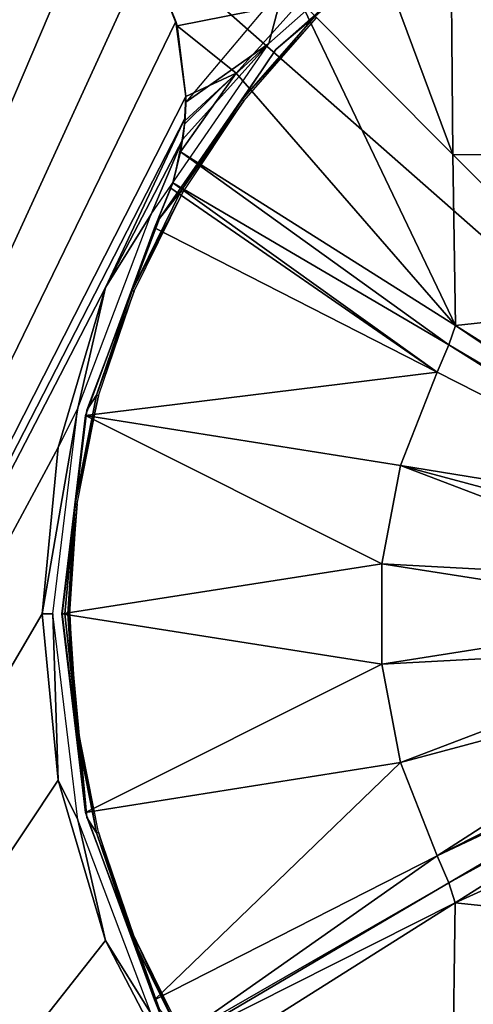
# Model space of a CAD drawing. Header units: millimetres. Extents: x -49.5 to 49.5, y -49.5 to 49.5.
# Tile 4 of 15: x -24.7 to -12.1, y -10.8 to 16.4. Entities that reach past the tile are written whole.
import ezdxf

# ---------------------------------------------------------------- set-up
doc = ezdxf.new("R2010")
doc.units = ezdxf.units.MM
doc.header["$LTSCALE"] = 65.185185
for name, color, linetype in [('13', 7, 'CONTINUOUS'), ('14', 7, 'CONTINUOUS'), ('23', 7, 'CONTINUOUS'), ('24', 7, 'CONTINUOUS'), ('26', 7, 'CONTINUOUS'), ('27', 7, 'CONTINUOUS'), ('3', 7, 'CONTINUOUS'), ('4', 7, 'CONTINUOUS'), ('41', 7, 'CONTINUOUS'), ('42', 7, 'CONTINUOUS'), ('43', 7, 'CONTINUOUS'), ('44', 7, 'CONTINUOUS'), ('46', 7, 'CONTINUOUS'), ('48', 7, 'CONTINUOUS'), ('57', 7, 'CONTINUOUS'), ('58', 7, 'CONTINUOUS'), ('59', 7, 'CONTINUOUS'), ('60', 7, 'CONTINUOUS')]:
    doc.layers.add(name, color=color, linetype=linetype)

msp = doc.modelspace()

# ---------------------------------------------------------------- linework, layer by layer
at = {"layer": '13', "color": 7, "linetype": 'Continuous', "true_color": 0xfafafa}
for points in [[(-24.05, 0, 7), (-23.607, -4.593, 7), (-23.75, 0, 6.7), (-24.05, 0, 7)], [(-23.75, 0, 6.7), (-23.607, -4.593, 7), (-23.06, -5.684, 6.7), (-23.75, 0, 6.7)], [(-23.607, -4.593, 7), (-22.295, -9.018, 7), (-23.06, -5.684, 6.7), (-23.607, -4.593, 7)], [(-23.06, -5.684, 6.7), (-22.295, -9.018, 7), (-21.03, -11.037, 6.7), (-23.06, -5.684, 6.7)], [(-22.295, -9.018, 7), (-20.161, -13.113, 7), (-21.03, -11.037, 6.7), (-22.295, -9.018, 7)]]:
    msp.add_3dface(points, dxfattribs=at)
at = {"layer": '14', "color": 7, "linetype": 'Continuous', "true_color": 0xfafafa}
for points in [[(-17.777, 15.749, 6.7), (-13.492, 19.546, 6.7), (-17.359, 17.359, 7.5), (-17.777, 15.749, 6.7)], [(-20.076, 14.13, 7.5), (-17.777, 15.749, 6.7), (-17.359, 17.359, 7.5), (-20.076, 14.13, 7.5)], [(-21.03, 11.037, 6.7), (-17.777, 15.749, 6.7), (-20.161, 13.113, 7), (-21.03, 11.037, 6.7)], [(-20.161, 13.113, 7), (-17.777, 15.749, 6.7), (-20.103, 13.612, 7.228), (-20.161, 13.113, 7)], [(-20.103, 13.612, 7.228), (-17.777, 15.749, 6.7), (-20.076, 14.13, 7.5), (-20.103, 13.612, 7.228)], [(-22.295, 9.018, 7), (-21.03, 11.037, 6.7), (-20.161, 13.113, 7), (-22.295, 9.018, 7)], [(-23.06, 5.684, 6.7), (-21.03, 11.037, 6.7), (-22.295, 9.018, 7), (-23.06, 5.684, 6.7)], [(-23.607, 4.593, 7), (-23.06, 5.684, 6.7), (-22.295, 9.018, 7), (-23.607, 4.593, 7)], [(-24.05, 0, 7), (-23.75, 0, 6.7), (-23.06, 5.684, 6.7), (-24.05, 0, 7)], [(-24.05, 0, 7), (-23.06, 5.684, 6.7), (-23.607, 4.593, 7), (-24.05, 0, 7)]]:
    msp.add_3dface(points, dxfattribs=at)
at = {"layer": '23', "color": 7, "linetype": 'Continuous', "true_color": 0xfafafa}
for points in [[(-20.944, 10.658, 17.887), (-22.852, 5.48, 13.8), (-22.852, 5.48, 17.887), (-20.944, 10.658, 17.887)], [(-20.944, 10.658, 13.8), (-22.852, 5.48, 13.8), (-20.944, 10.658, 17.887), (-20.944, 10.658, 13.8)], [(-23.5, 0, 13.8), (-23.5, 0, 17.887), (-22.852, 5.48, 17.887), (-23.5, 0, 13.8)], [(-22.852, 5.48, 13.8), (-23.5, 0, 13.8), (-22.852, 5.48, 17.887), (-22.852, 5.48, 13.8)], [(-22.852, -5.48, 17.887), (-23.5, 0, 17.887), (-22.852, -5.48, 13.8), (-22.852, -5.48, 17.887)], [(-22.852, -5.48, 13.8), (-23.5, 0, 17.887), (-23.5, 0, 13.8), (-22.852, -5.48, 13.8)], [(-20.944, -10.658, 13.8), (-22.852, -5.48, 17.887), (-22.852, -5.48, 13.8), (-20.944, -10.658, 13.8)], [(-20.944, -10.658, 17.887), (-22.852, -5.48, 17.887), (-20.944, -10.658, 13.8), (-20.944, -10.658, 17.887)]]:
    msp.add_3dface(points, dxfattribs=at)
at = {"layer": '24', "color": 7, "linetype": 'Continuous', "true_color": 0xfafafa}
for points in [[(-20.944, -10.658, 17.887), (-20.944, -10.658, 13.8), (-20.419, -11.964, 13.8), (-20.944, -10.658, 17.887)], [(-20.944, -10.658, 17.887), (-20.419, -11.964, 13.8), (-20.462, -11.826, 17.854), (-20.944, -10.658, 17.887)]]:
    msp.add_3dface(points, dxfattribs=at)
at = {"layer": '26', "color": 7, "linetype": 'Continuous', "true_color": 0xfafafa}
for points in [[(-49.5, 43.5, 7), (-49.5, -43.5, 7), (-22.417, 19.943, 7), (-49.5, 43.5, 7)], [(-22.417, 19.943, 7), (-49.5, -43.5, 7), (-21.146, 18.286, 7), (-22.417, 19.943, 7)], [(-21.146, 18.286, 7), (-49.5, -43.5, 7), (-20.347, 16.356, 7), (-21.146, 18.286, 7)], [(-20.347, 16.356, 7), (-49.5, -43.5, 7), (-20.074, 14.286, 7), (-20.347, 16.356, 7)], [(-20.074, 14.286, 7), (-49.5, -43.5, 7), (-20.096, 13.698, 7), (-20.074, 14.286, 7)], [(-49.5, -43.5, 7), (-22.295, 9.018, 7), (-20.096, 13.698, 7), (-49.5, -43.5, 7)], [(-22.295, 9.018, 7), (-20.161, 13.113, 7), (-20.096, 13.698, 7), (-22.295, 9.018, 7)], [(-23.607, 4.593, 7), (-22.295, 9.018, 7), (-49.5, -43.5, 7), (-23.607, 4.593, 7)], [(-24.05, 0, 7), (-23.607, 4.593, 7), (-49.5, -43.5, 7), (-24.05, 0, 7)], [(-23.607, -4.593, 7), (-24.05, 0, 7), (-49.5, -43.5, 7), (-23.607, -4.593, 7)], [(-22.295, -9.018, 7), (-23.607, -4.593, 7), (-49.5, -43.5, 7), (-22.295, -9.018, 7)], [(-20.161, -13.113, 7), (-22.295, -9.018, 7), (-49.5, -43.5, 7), (-20.161, -13.113, 7)]]:
    msp.add_3dface(points, dxfattribs=at)
at = {"layer": '27', "color": 7, "linetype": 'Continuous', "true_color": 0xfafafa}
for points in [[(-21.086, 18.179, 16.808), (-21.146, 18.286, 7), (-20.347, 16.356, 7), (-21.086, 18.179, 16.808)], [(-20.318, 16.243, 17.262), (-21.086, 18.179, 16.808), (-20.347, 16.356, 7), (-20.318, 16.243, 17.262)], [(-20.318, 16.243, 17.262), (-20.347, 16.356, 7), (-20.074, 14.286, 7), (-20.318, 16.243, 17.262)], [(-20.074, 14.286, 17.603), (-20.318, 16.243, 17.262), (-20.074, 14.286, 7), (-20.074, 14.286, 17.603)], [(-20.111, 13.523, 17.704), (-20.074, 14.286, 17.603), (-20.098, 13.665, 13.769), (-20.111, 13.523, 17.704)], [(-20.098, 13.665, 13.769), (-20.074, 14.286, 17.603), (-20.083, 13.913, 13.685), (-20.098, 13.665, 13.769)], [(-20.076, 14.13, 7.5), (-20.074, 14.286, 7), (-20.096, 13.698, 7), (-20.076, 14.13, 7.5)], [(-20.083, 13.913, 13.685), (-20.074, 14.286, 17.603), (-20.077, 14.074, 13.554), (-20.083, 13.913, 13.685)], [(-20.077, 14.074, 13.554), (-20.074, 14.286, 17.603), (-20.076, 14.13, 13.4), (-20.077, 14.074, 13.554)], [(-20.074, 14.286, 17.603), (-20.076, 14.13, 7.5), (-20.076, 14.13, 13.4), (-20.074, 14.286, 17.603)], [(-20.076, 14.13, 7.5), (-20.074, 14.286, 17.603), (-20.074, 14.286, 7), (-20.076, 14.13, 7.5)], [(-20.103, 13.612, 7.228), (-20.076, 14.13, 7.5), (-20.096, 13.698, 7), (-20.103, 13.612, 7.228)], [(-20.161, 13.113, 7), (-20.103, 13.612, 7.228), (-20.096, 13.698, 7), (-20.161, 13.113, 7)], [(-20.13, 13.342, 13.8), (-20.111, 13.523, 17.704), (-20.098, 13.665, 13.769), (-20.13, 13.342, 13.8)], [(-20.419, 11.964, 13.8), (-20.221, 12.762, 17.785), (-20.13, 13.342, 13.8), (-20.419, 11.964, 13.8)], [(-20.221, 12.762, 17.785), (-20.111, 13.523, 17.704), (-20.13, 13.342, 13.8), (-20.221, 12.762, 17.785)], [(-20.438, 11.902, 17.85), (-20.221, 12.762, 17.785), (-20.419, 11.964, 13.8), (-20.438, 11.902, 17.85)], [(-20.944, 10.658, 13.8), (-20.438, 11.902, 17.85), (-20.419, 11.964, 13.8), (-20.944, 10.658, 13.8)], [(-20.438, 11.902, 17.85), (-20.944, 10.658, 13.8), (-20.486, 11.753, 17.858), (-20.438, 11.902, 17.85)], [(-20.944, 10.658, 13.8), (-20.944, 10.658, 17.887), (-20.486, 11.753, 17.858), (-20.944, 10.658, 13.8)]]:
    msp.add_3dface(points, dxfattribs=at)
at = {"layer": '3', "color": 7, "linetype": 'Continuous', "true_color": 0xfafafa}
for points in [[(-20.318, 16.243, 17.262), (-16.908, 16.908, 17.785), (-21.086, 18.179, 16.808), (-20.318, 16.243, 17.262)], [(-18.68, 14.927, 17.785), (-16.908, 16.908, 17.785), (-20.318, 16.243, 17.262), (-18.68, 14.927, 17.785)], [(-20.074, 14.286, 17.603), (-18.68, 14.927, 17.785), (-20.318, 16.243, 17.262), (-20.074, 14.286, 17.603)], [(-20.221, 12.762, 17.785), (-18.68, 14.927, 17.785), (-20.111, 13.523, 17.704), (-20.221, 12.762, 17.785)], [(-20.111, 13.523, 17.704), (-18.68, 14.927, 17.785), (-20.074, 14.286, 17.603), (-20.111, 13.523, 17.704)]]:
    msp.add_3dface(points, dxfattribs=at)
at = {"layer": '4', "color": 7, "linetype": 'Continuous', "true_color": 0xfafafa}
for points in [[(49.5, 43.5), (49.5, -43.5), (-49.5, 43.5), (49.5, 43.5)], [(-49.5, 43.5), (49.5, -43.5), (-49.5, -43.5), (-49.5, 43.5)]]:
    msp.add_3dface(points, dxfattribs=at)
at = {"layer": '41', "color": 7, "linetype": 'Continuous', "true_color": 0xfafafa}
for points in [[(-5.06, -2.875, 20), (-5.189, -2.641, 20), (-13.123, -6.678, 19.47), (-5.06, -2.875, 20)], [(-12.803, -7.425, 19.46), (-5.06, -2.875, 20), (-13.123, -6.678, 19.47), (-12.803, -7.425, 19.46)], [(-4.919, -3.105, 20), (-5.06, -2.875, 20), (-12.803, -7.425, 19.46), (-4.919, -3.105, 20)], [(-4.919, -3.105, 20), (-12.803, -7.425, 19.46), (-12.631, -7.972, 19.444), (-4.919, -3.105, 20)], [(-20.944, -10.658, 17.887), (-20.462, -11.826, 17.854), (-13.123, -6.678, 19.47), (-20.944, -10.658, 17.887)], [(-20.462, -11.826, 17.854), (-12.803, -7.425, 19.46), (-13.123, -6.678, 19.47), (-20.462, -11.826, 17.854)], [(-20.462, -11.826, 17.854), (-20.436, -11.908, 17.849), (-12.803, -7.425, 19.46), (-20.462, -11.826, 17.854)], [(-12.803, -7.425, 19.46), (-20.436, -11.908, 17.849), (-12.631, -7.972, 19.444), (-12.803, -7.425, 19.46)], [(-20.436, -11.908, 17.849), (-20.221, -12.762, 17.785), (-12.631, -7.972, 19.444), (-20.436, -11.908, 17.849)]]:
    msp.add_3dface(points, dxfattribs=at)
at = {"layer": '42', "color": 7, "linetype": 'Continuous', "true_color": 0xfafafa}
for points in [[(-20.944, 10.658, 17.887), (-22.852, 5.48, 17.887), (-13.123, 6.678, 19.47), (-20.944, 10.658, 17.887)], [(-22.852, 5.48, 17.887), (-14.141, 4.103, 19.47), (-13.123, 6.678, 19.47), (-22.852, 5.48, 17.887)], [(-14.141, 4.103, 19.47), (-5.189, 2.641, 20), (-13.123, 6.678, 19.47), (-14.141, 4.103, 19.47)], [(-22.852, 5.48, 17.887), (-23.5, 0, 17.887), (-14.659, 1.384, 19.47), (-22.852, 5.48, 17.887)], [(-22.852, 5.48, 17.887), (-14.659, 1.384, 19.47), (-14.141, 4.103, 19.47), (-22.852, 5.48, 17.887)], [(-14.659, 1.384, 19.47), (-5.751, 0.91, 20), (-14.141, 4.103, 19.47), (-14.659, 1.384, 19.47)], [(-5.751, 0.91, 20), (-5.538, 1.797, 20), (-14.141, 4.103, 19.47), (-5.751, 0.91, 20)], [(-5.538, 1.797, 20), (-5.189, 2.641, 20), (-14.141, 4.103, 19.47), (-5.538, 1.797, 20)], [(-23.5, 0, 17.887), (-14.659, -1.384, 19.47), (-14.659, 1.384, 19.47), (-23.5, 0, 17.887)], [(-5.822, 0, 20), (-5.751, 0.91, 20), (-14.659, 1.384, 19.47), (-5.822, 0, 20)], [(-14.659, -1.384, 19.47), (-5.822, 0, 20), (-14.659, 1.384, 19.47), (-14.659, -1.384, 19.47)], [(-23.5, 0, 17.887), (-22.852, -5.48, 17.887), (-14.659, -1.384, 19.47), (-23.5, 0, 17.887)], [(-5.751, -0.91, 20), (-5.822, 0, 20), (-14.659, -1.384, 19.47), (-5.751, -0.91, 20)], [(-14.141, -4.103, 19.47), (-5.751, -0.91, 20), (-14.659, -1.384, 19.47), (-14.141, -4.103, 19.47)], [(-5.538, -1.797, 20), (-5.751, -0.91, 20), (-14.141, -4.103, 19.47), (-5.538, -1.797, 20)], [(-22.852, -5.48, 17.887), (-14.141, -4.103, 19.47), (-14.659, -1.384, 19.47), (-22.852, -5.48, 17.887)], [(-13.123, -6.678, 19.47), (-5.538, -1.797, 20), (-14.141, -4.103, 19.47), (-13.123, -6.678, 19.47)], [(-5.189, -2.641, 20), (-5.538, -1.797, 20), (-13.123, -6.678, 19.47), (-5.189, -2.641, 20)], [(-22.852, -5.48, 17.887), (-20.944, -10.658, 17.887), (-14.141, -4.103, 19.47), (-22.852, -5.48, 17.887)], [(-20.944, -10.658, 17.887), (-13.123, -6.678, 19.47), (-14.141, -4.103, 19.47), (-20.944, -10.658, 17.887)]]:
    msp.add_3dface(points, dxfattribs=at)
at = {"layer": '43', "color": 7, "linetype": 'Continuous', "true_color": 0xfafafa}
for points in [[(-4.113, -4.113, 20), (-4.919, -3.105, 20), (-12.631, -7.972, 19.444), (-4.113, -4.113, 20)], [(-4.113, -4.113, 20), (-12.631, -7.972, 19.444), (-8.416, -8.416, 19.753), (-4.113, -4.113, 20)], [(-12.631, -7.972, 19.444), (-20.221, -12.762, 17.785), (-12.69, -12.69, 19.013), (-12.631, -7.972, 19.444)], [(-8.416, -8.416, 19.753), (-12.631, -7.972, 19.444), (-12.69, -12.69, 19.013), (-8.416, -8.416, 19.753)], [(-8.416, -8.416, 19.753), (-12.69, -12.69, 19.013), (-7.968, -12.624, 19.445), (-8.416, -8.416, 19.753)]]:
    msp.add_3dface(points, dxfattribs=at)
at = {"layer": '44', "color": 7, "linetype": 'Continuous', "true_color": 0xfafafa}
for points in [[(-20.221, 12.762, 17.785), (-20.438, 11.902, 17.85), (-12.802, 7.427, 19.46), (-20.221, 12.762, 17.785)], [(-20.221, 12.762, 17.785), (-12.802, 7.427, 19.46), (-12.624, 7.968, 19.445), (-20.221, 12.762, 17.785)], [(-20.486, 11.753, 17.858), (-20.944, 10.658, 17.887), (-13.123, 6.678, 19.47), (-20.486, 11.753, 17.858)], [(-20.438, 11.902, 17.85), (-20.486, 11.753, 17.858), (-13.123, 6.678, 19.47), (-20.438, 11.902, 17.85)], [(-20.438, 11.902, 17.85), (-13.123, 6.678, 19.47), (-12.802, 7.427, 19.46), (-20.438, 11.902, 17.85)], [(-12.802, 7.427, 19.46), (-5.063, 2.87, 20), (-12.624, 7.968, 19.445), (-12.802, 7.427, 19.46)], [(-5.063, 2.87, 20), (-4.919, 3.105, 20), (-12.624, 7.968, 19.445), (-5.063, 2.87, 20)], [(-13.123, 6.678, 19.47), (-5.189, 2.641, 20), (-12.802, 7.427, 19.46), (-13.123, 6.678, 19.47)], [(-5.189, 2.641, 20), (-5.063, 2.87, 20), (-12.802, 7.427, 19.46), (-5.189, 2.641, 20)]]:
    msp.add_3dface(points, dxfattribs=at)
at = {"layer": '46', "color": 7, "linetype": 'Continuous', "true_color": 0xfafafa}
for points in [[(-12.762, 20.221, 17.785), (-14.927, 18.68, 17.785), (-12.69, 12.69, 19.013), (-12.762, 20.221, 17.785)], [(-12.762, 20.221, 17.785), (-12.69, 12.69, 19.013), (-7.972, 12.631, 19.444), (-12.762, 20.221, 17.785)], [(-14.927, 18.68, 17.785), (-16.908, 16.908, 17.785), (-12.69, 12.69, 19.013), (-14.927, 18.68, 17.785)], [(-16.908, 16.908, 17.785), (-18.68, 14.927, 17.785), (-12.624, 7.968, 19.445), (-16.908, 16.908, 17.785)], [(-16.908, 16.908, 17.785), (-12.624, 7.968, 19.445), (-12.69, 12.69, 19.013), (-16.908, 16.908, 17.785)], [(-18.68, 14.927, 17.785), (-20.221, 12.762, 17.785), (-12.624, 7.968, 19.445), (-18.68, 14.927, 17.785)], [(-12.69, 12.69, 19.013), (-12.624, 7.968, 19.445), (-8.416, 8.416, 19.753), (-12.69, 12.69, 19.013)], [(-12.69, 12.69, 19.013), (-8.416, 8.416, 19.753), (-7.972, 12.631, 19.444), (-12.69, 12.69, 19.013)], [(-12.624, 7.968, 19.445), (-4.919, 3.105, 20), (-8.416, 8.416, 19.753), (-12.624, 7.968, 19.445)]]:
    msp.add_3dface(points, dxfattribs=at)
at = {"layer": '48', "color": 7, "linetype": 'Continuous', "true_color": 0xfafafa}
msp.add_3dface([(-11.908, 20.436, 17.849), (-12.762, 20.221, 17.785), (-7.972, 12.631, 19.444), (-11.908, 20.436, 17.849)], dxfattribs=at)
at = {"layer": '57', "color": 7, "linetype": 'Continuous'}
for points in [[(-17.587, 15.581, 4.503), (-14.207, 18.515, 13.603), (-13.348, 19.337, 4.503), (-17.587, 15.581, 4.503)], [(-16.502, 16.502, 13.603), (-14.207, 18.515, 13.603), (-17.587, 15.581, 4.503), (-16.502, 16.502, 13.603)], [(-18.515, 14.207, 13.603), (-16.502, 16.502, 13.603), (-17.587, 15.581, 4.503), (-18.515, 14.207, 13.603)], [(-20.805, 10.919, 4.503), (-18.515, 14.207, 13.603), (-17.587, 15.581, 4.503), (-20.805, 10.919, 4.503)], [(-20.211, 11.669, 13.603), (-18.515, 14.207, 13.603), (-20.805, 10.919, 4.503), (-20.211, 11.669, 13.603)], [(-21.561, 8.931, 13.603), (-20.211, 11.669, 13.603), (-20.805, 10.919, 4.503), (-21.561, 8.931, 13.603)], [(-22.814, 5.623, 4.503), (-21.561, 8.931, 13.603), (-20.805, 10.919, 4.503), (-22.814, 5.623, 4.503)], [(-22.542, 6.04, 13.603), (-21.561, 8.931, 13.603), (-22.814, 5.623, 4.503), (-22.542, 6.04, 13.603)], [(-23.138, 3.046, 13.603), (-22.542, 6.04, 13.603), (-22.814, 5.623, 4.503), (-23.138, 3.046, 13.603)], [(-23.496, 0, 4.503), (-23.138, 3.046, 13.603), (-22.814, 5.623, 4.503), (-23.496, 0, 4.503)], [(-23.417, 0, 9.053), (-23.138, 3.046, 13.603), (-23.496, 0, 4.503), (-23.417, 0, 9.053)], [(-23.338, 0, 13.603), (-23.138, 3.046, 13.603), (-23.417, 0, 9.053), (-23.338, 0, 13.603)]]:
    msp.add_3dface(points, dxfattribs=at)
at = {"layer": '58', "color": 7, "linetype": 'Continuous'}
for points in [[(-23.417, 0, 9.053), (-23.496, 0, 4.503), (-22.814, -5.623, 4.503), (-23.417, 0, 9.053)], [(-23.338, 0, 13.603), (-23.417, 0, 9.053), (-22.814, -5.623, 4.503), (-23.338, 0, 13.603)], [(-23.138, -3.046, 13.603), (-23.338, 0, 13.603), (-22.814, -5.623, 4.503), (-23.138, -3.046, 13.603)], [(-22.542, -6.04, 13.603), (-23.138, -3.046, 13.603), (-22.814, -5.623, 4.503), (-22.542, -6.04, 13.603)], [(-20.805, -10.919, 4.503), (-22.542, -6.04, 13.603), (-22.814, -5.623, 4.503), (-20.805, -10.919, 4.503)], [(-21.561, -8.931, 13.603), (-22.542, -6.04, 13.603), (-20.805, -10.919, 4.503), (-21.561, -8.931, 13.603)], [(-20.211, -11.669, 13.603), (-21.561, -8.931, 13.603), (-20.805, -10.919, 4.503), (-20.211, -11.669, 13.603)]]:
    msp.add_3dface(points, dxfattribs=at)
at = {"layer": '59', "color": 7, "linetype": 'Continuous'}
for points in [[(-16.502, 16.502, 13.603), (-18.515, 14.207, 13.603), (-16.46, 16.46, 13.743), (-16.502, 16.502, 13.603)], [(-16.46, 16.46, 13.743), (-18.515, 14.207, 13.603), (-18.468, 14.171, 13.743), (-16.46, 16.46, 13.743)], [(-18.515, 14.207, 13.603), (-20.211, 11.669, 13.603), (-18.468, 14.171, 13.743), (-18.515, 14.207, 13.603)], [(-18.468, 14.171, 13.743), (-20.211, 11.669, 13.603), (-20.159, 11.639, 13.743), (-18.468, 14.171, 13.743)], [(-20.211, 11.669, 13.603), (-21.561, 8.931, 13.603), (-20.159, 11.639, 13.743), (-20.211, 11.669, 13.603)], [(-20.159, 11.639, 13.743), (-21.561, 8.931, 13.603), (-21.506, 8.908, 13.743), (-20.159, 11.639, 13.743)], [(-21.561, 8.931, 13.603), (-22.542, 6.04, 13.603), (-21.506, 8.908, 13.743), (-21.561, 8.931, 13.603)], [(-21.506, 8.908, 13.743), (-22.542, 6.04, 13.603), (-22.485, 6.025, 13.743), (-21.506, 8.908, 13.743)], [(-22.542, 6.04, 13.603), (-23.138, 3.046, 13.603), (-22.485, 6.025, 13.743), (-22.542, 6.04, 13.603)], [(-22.485, 6.025, 13.743), (-23.138, 3.046, 13.603), (-23.079, 3.038, 13.743), (-22.485, 6.025, 13.743)], [(-23.138, 3.046, 13.603), (-23.338, 0, 13.603), (-23.079, 3.038, 13.743), (-23.138, 3.046, 13.603)], [(-23.079, 3.038, 13.743), (-23.338, 0, 13.603), (-23.321, 0, 13.679), (-23.079, 3.038, 13.743)], [(-23.278, 0, 13.743), (-23.079, 3.038, 13.743), (-23.321, 0, 13.679), (-23.278, 0, 13.743)]]:
    msp.add_3dface(points, dxfattribs=at)
at = {"layer": '60', "color": 7, "linetype": 'Continuous'}
for points in [[(-23.338, 0, 13.603), (-23.138, -3.046, 13.603), (-23.321, 0, 13.679), (-23.338, 0, 13.603)], [(-23.138, -3.046, 13.603), (-23.278, 0, 13.743), (-23.321, 0, 13.679), (-23.138, -3.046, 13.603)], [(-23.278, 0, 13.743), (-23.138, -3.046, 13.603), (-23.079, -3.038, 13.743), (-23.278, 0, 13.743)], [(-23.138, -3.046, 13.603), (-22.542, -6.04, 13.603), (-23.079, -3.038, 13.743), (-23.138, -3.046, 13.603)], [(-23.079, -3.038, 13.743), (-22.542, -6.04, 13.603), (-22.485, -6.025, 13.743), (-23.079, -3.038, 13.743)], [(-22.542, -6.04, 13.603), (-21.561, -8.931, 13.603), (-22.485, -6.025, 13.743), (-22.542, -6.04, 13.603)], [(-22.485, -6.025, 13.743), (-21.561, -8.931, 13.603), (-21.506, -8.908, 13.743), (-22.485, -6.025, 13.743)], [(-21.561, -8.931, 13.603), (-20.211, -11.669, 13.603), (-21.506, -8.908, 13.743), (-21.561, -8.931, 13.603)], [(-21.506, -8.908, 13.743), (-20.211, -11.669, 13.603), (-20.159, -11.639, 13.743), (-21.506, -8.908, 13.743)]]:
    msp.add_3dface(points, dxfattribs=at)

doc.saveas('drawing.dxf')
